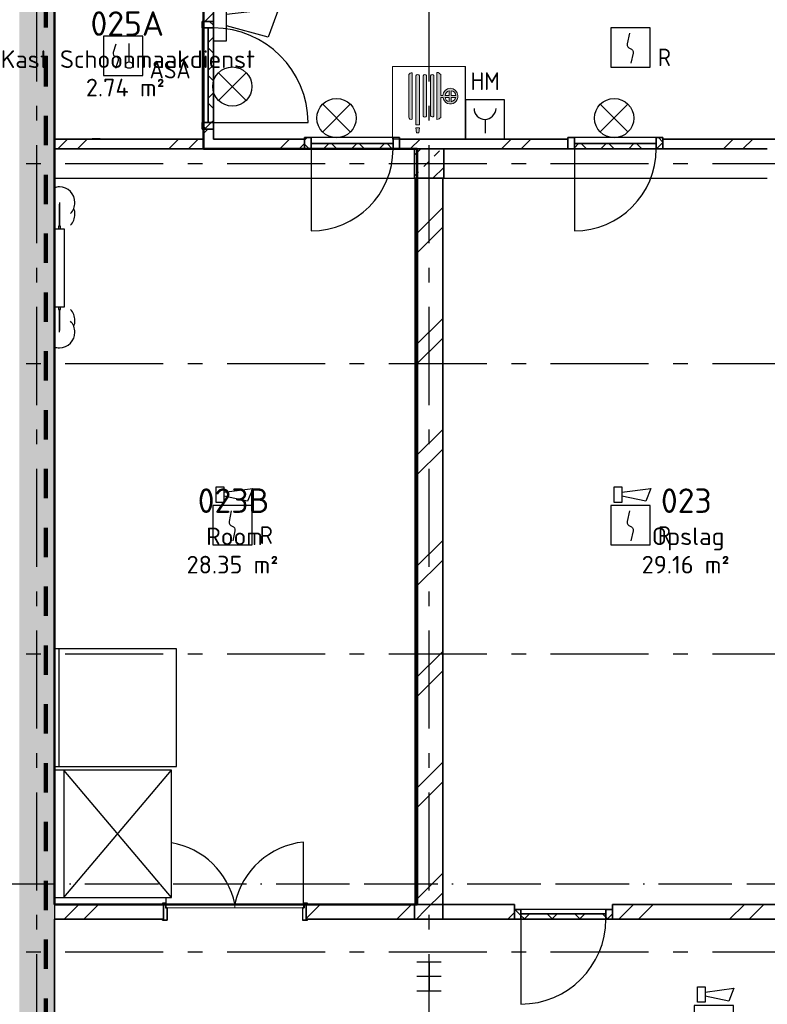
# Model space of a CAD drawing. Header units: millimetres. Extents: x -285236 to 84130, y -470 to 79511.
# Tile 64 of 192: x -29547 to -21922, y 40209 to 50250. Entities that reach past the tile are written whole.
import ezdxf
from ezdxf.enums import TextEntityAlignment as Align

# ---------------------------------------------------------------- set-up
doc = ezdxf.new("R2010")
doc.units = ezdxf.units.MM
for name, pattern in [('Dash 3mm', [600, 300, -300]), ('NLRS_stramien', [1650, 1000, -250, 150, -250]), ('SW_doorsnedelijn', [1950, 750, -150, 0, -150, 750, -150])]:
    doc.linetypes.add(name, pattern=pattern)
doc.layers.add('EL6511--', color=3, linetype='Continuous')
doc.layers.add('XREF', color=254, linetype='Continuous')
doc.styles.add('ISOCPEUR_1', font='isocpeur.ttf', dxfattribs={"height": 250})
doc.styles.add('ISOCPEUR_3', font='isocpeur.ttf', dxfattribs={"height": 180})
doc.styles.add('STABICAD-018', font='ISOCP.SHX', dxfattribs={"height": 180})
pattern_1 = [(45, (-29374, 17038.6), (-565.685, 565.685), []), (45, (-29174, 17038.6), (-565.685, 565.685), [])]
pattern_2 = [(45, (-29773.96, 17038.63), (-141.4214, 141.4214), []), (135, (-29773.96, 17038.63), (-141.4214, -141.4214), [])]
pattern_3 = [(45, (-29773.96, 17038.63), (-141.4214, 141.4214), []), (135, (-29773.96, 17038.63), (-141.4214, -141.4214), [])]
pattern_4 = [(45, (-29773.96, 17038.63), (-141.4214, 141.4214), []), (135, (-29773.96, 17038.63), (-141.4214, -141.4214), [])]
pattern_5 = [(45, (-29773.96, 17038.63), (-141.4214, 141.4214), []), (135, (-29773.96, 17038.63), (-141.4214, -141.4214), [])]

# ---------------------------------------------------------------- blocks, each defined once
blk = doc.blocks.new('VB655IS2')
at = {"color": 0, "linetype": 'Continuous'}
blk.add_lwpolyline([(-1.67, 2.33), (-1.67, 3.91), (-0.89, 3.91), (-0.89, 2.33)], close=True, dxfattribs=at)
blk.add_lwpolyline([(-0.89, 3.37), (2.06, 3.76), (1.54, 2.45), (-0.89, 2.95)], dxfattribs=at)
blk = doc.blocks.new('*U137')
at = {"color": 0, "linetype": 'Continuous'}
for p, q in [((-2, 2), (-2, -2)), ((2, 2), (-2, 2)), ((2, -2), (2, 2)), ((-2, -2), (2, -2))]:
    blk.add_line(p, q, dxfattribs=at)
blk.add_lwpolyline([(-0.12, 1.47), (-0.34, 0.38, 0.399092), (-0.04, -0.09, -0.403068), (0.25, -0.56), (0.02, -1.6)], format="xyb", dxfattribs=at)
at = {"color": 0, "linetype": 'Continuous', "lineweight": 100}
blk.add_blockref('VB655IS2', (0, 0), dxfattribs=at)
at = {"color": 0, "linetype": 'Continuous', "style": 'STABICAD-018'}
for tag, p in [('CODING1', (-1.22, 12.19)), ('CODING2', (-0.95, 9.73)), ('ARTICLECODE', (0.78, 6.96)), ('FIREPROTECTION_PANEL', (0.78, 4.65)), ('FIREPROTECTION_ZONE', (0.05, 2.88)), ('FIREPROTECTION_HARDWARENUMBER', (5.42, -4.4))]:
    blk.add_attdef(tag, text='', height=1.8, dxfattribs=at).set_placement(p, align=Align.MIDDLE)
blk.add_attdef('TEXT1', (3.46, -3.38), '', height=1.8, dxfattribs=at)
blk = doc.blocks.new('VB654NVI')
at = {"color": 0, "linetype": 'Continuous'}
for p, q in [((-1.41, 1.59), (1.41, 4.41)), ((-1.41, 4.41), (1.41, 1.59))]:
    blk.add_line(p, q, dxfattribs=at)
blk.add_circle((0, 3), 2, dxfattribs=at)
at = {"color": 0, "linetype": 'Continuous', "style": 'STABICAD-018'}
for tag, p in [('ARTICLECODE', (-2.66, 12.86)), ('FIREPROTECTION_PANEL', (0, 9.85)), ('CODING', (0, 7))]:
    blk.add_attdef(tag, text='', height=1.8, dxfattribs=at).set_placement(p, align=Align.MIDDLE)
blk = doc.blocks.new('VB653HAM')
at = {"color": 0, "linetype": 'Continuous'}
for p, q in [((-2, 5), (-2, 1)), ((2, 5), (-2, 5)), ((2, 1), (2, 5)), ((0, 3), (0, 1.59)), ((-2, 1), (2, 1))]:
    blk.add_line(p, q, dxfattribs=at)
for major_axis, ratio, start_param, end_param in [((-0.795, 0.795), 0.999959, 0.785419, 2.356174), ((0.819, 0.819), 0.942311, 3.956683, 5.468095)]:
    blk.add_ellipse((0, 4.12), major_axis=major_axis, ratio=ratio, start_param=start_param, end_param=end_param, dxfattribs=at)
at = {"color": 0, "linetype": 'Continuous', "style": 'STABICAD-018'}
for tag, p in [('CODING1', (-0.94, 16.07)), ('CODING2', (-0.67, 13.61)), ('ARTICLECODE', (0.81, 11.29)), ('FIREPROTECTION_PANEL', (0.81, 8.98)), ('FIREPROTECTION_ZONE', (0.33, 6.76)), ('FIREPROTECTION_HARDWARENUMBER', (8.6, 4.46))]:
    blk.add_attdef(tag, text='', height=1.8, dxfattribs=at).set_placement(p, align=Align.MIDDLE)
blk.add_attdef('TEXT1', (2.86, 0.02), '', height=1.8, dxfattribs=at)
blk = doc.blocks.new('*U140')
at = {"color": 0, "linetype": 'Continuous'}
for p, q in [((-2, 2), (-2, -2)), ((2, 2), (-2, 2)), ((0.61, -0.6), (0.61, 1.27)), ((2, -2), (2, 2)), ((-2, -2), (2, -2))]:
    blk.add_line(p, q, dxfattribs=at)
blk.add_lwpolyline([(-0.75, 1.19), (-1.01, 0.35, 0.457698), (-0.76, -0.06, -0.462378), (-0.51, -0.46), (-0.78, -1.27)], format="xyb", dxfattribs=at)
blk.add_ellipse((0.61, -0.93), major_axis=(0.367, 0), ratio=0.909091, dxfattribs=at)
at = {"color": 0, "linetype": 'Continuous', "lineweight": 100}
blk.add_blockref('VB655IS2', (0, 0), dxfattribs=at)
at = {"color": 0, "linetype": 'Continuous', "style": 'STABICAD-018'}
for tag, p in [('CODING1', (0.43, 11.73)), ('CODING2', (0.71, 9.27)), ('ARTICLECODE', (2.21, 7.03)), ('FIREPROTECTION_PANEL', (2.21, 4.72)), ('FIREPROTECTION_ZONE', (1.7, 2.42)), ('FIREPROTECTION_HARDWARENUMBER', (13.46, 0.27))]:
    blk.add_attdef(tag, text='', height=1.8, dxfattribs=at).set_placement(p, align=Align.MIDDLE)
blk.add_attdef('TEXT1', (3.53, -3.38), '', height=1.8, dxfattribs=at)
blk = doc.blocks.new('VB653ORM')
at = {"color": 0, "linetype": 'Continuous'}
for p, q in [((-2, 2), (-2, -2)), ((2, 2), (-2, 2)), ((2, -2), (2, 2)), ((-2, -2), (2, -2))]:
    blk.add_line(p, q, dxfattribs=at)
blk.add_lwpolyline([(-0.12, 1.47), (-0.34, 0.38, 0.399092), (-0.04, -0.09, -0.403068), (0.25, -0.56), (0.02, -1.6)], format="xyb", dxfattribs=at)
at = {"color": 0, "linetype": 'Continuous', "style": 'STABICAD-018'}
for tag, p in [('CODING1', (-1.22, 12.19)), ('CODING2', (-0.95, 9.73)), ('ARTICLECODE', (0.78, 6.96)), ('FIREPROTECTION_PANEL', (0.78, 4.65)), ('FIREPROTECTION_ZONE', (0.05, 2.88)), ('FIREPROTECTION_HARDWARENUMBER', (5.42, -4.4))]:
    blk.add_attdef(tag, text='', height=1.8, dxfattribs=at).set_placement(p, align=Align.MIDDLE)
blk.add_attdef('TEXT1', (3.46, -3.38), '', height=1.8, dxfattribs=at)
blk = doc.blocks.new('VB654ASG')
at = {"color": 0, "linetype": 'Continuous'}
blk.add_lwpolyline([(-0.74, 2.33), (-1.33, 7.67), (1.62, 6.6), (0.44, 2.33)], dxfattribs=at)
blk.add_lwpolyline([(2, 1), (2, 2.33), (-2, 2.33), (-2, 1)], close=True, dxfattribs=at)
at = {"color": 0, "linetype": 'Continuous', "style": 'STABICAD-018'}
for tag, p in [('CODING1', (4.74, 13.37)), ('CODING2', (5.02, 10.91)), ('ARTICLECODE', (6.53, 8.71)), ('FIREPROTECTION_PANEL', (6.53, 6.4)), ('FIREPROTECTION_ZONE', (6.01, 4.06)), ('FIREPROTECTION_HARDWARENUMBER', (13.57, -0.71))]:
    blk.add_attdef(tag, text='', height=1.8, dxfattribs=at).set_placement(p, align=Align.MIDDLE)
blk = doc.blocks.new('VB653MSM')
at = {"color": 0, "linetype": 'Continuous'}
for p, q in [((-2, 2), (-2, -2)), ((2, 2), (-2, 2)), ((0.61, -0.6), (0.61, 1.27)), ((2, -2), (2, 2)), ((-2, -2), (2, -2))]:
    blk.add_line(p, q, dxfattribs=at)
blk.add_lwpolyline([(-0.75, 1.19), (-1.01, 0.35, 0.457698), (-0.76, -0.06, -0.462378), (-0.51, -0.46), (-0.78, -1.27)], format="xyb", dxfattribs=at)
blk.add_ellipse((0.61, -0.93), major_axis=(0.367, 0), ratio=0.909091, dxfattribs=at)
at = {"color": 0, "linetype": 'Continuous', "style": 'STABICAD-018'}
for tag, p in [('CODING1', (0.43, 11.73)), ('CODING2', (0.71, 9.27)), ('ARTICLECODE', (2.21, 7.03)), ('FIREPROTECTION_PANEL', (2.21, 4.72)), ('FIREPROTECTION_ZONE', (1.7, 2.42)), ('FIREPROTECTION_HARDWARENUMBER', (13.46, 0.27))]:
    blk.add_attdef(tag, text='', height=1.8, dxfattribs=at).set_placement(p, align=Align.MIDDLE)
blk.add_attdef('TEXT1', (3.53, -3.38), '', height=1.8, dxfattribs=at)

msp = doc.modelspace()

# ---------------------------------------------------------------- hatches: boundary and pattern name
at = {"layer": 'XREF', "lineweight": 9}
h = msp.add_hatch(dxfattribs=at)
h.set_pattern_fill('FP_285', color=256, angle=45, style=0, pattern_type=2)
h.set_pattern_definition([(135, (-29192.13, 45117.26), (-212.132, -212.132), []), (135, (-29192.13, 45329.4), (-212.132, -212.132), [75, -75])])
h.paths.add_polyline_path([(-29192.1304, 31512.8575), (-29192.1304, 58721.6523), (-29542.1304, 58721.6523), (-29542.1304, 58695.8476), (-29552.1304, 58695.8476), (-29552.1304, 31512.8575), (-29346.025, 31512.8575)])
h = msp.add_hatch(dxfattribs=at)
h.set_pattern_fill('FP_6', color=256, angle=45, style=0, pattern_type=2)
h.set_pattern_definition([(45, (-29374, 17038.6), (-565.685, 565.685), []), (45, (-29174, 17038.6), (-565.685, 565.685), [])])
h.paths.add_polyline_path([(-27652.4045, 49032.6047), (-27572.1304, 49032.6047), (-27572.1304, 49132.6047), (-27672.1304, 49132.6047), (-27672.1304, 49032.6047)])
h.paths.add_polyline_path([(-27672.1304, 50232.6047), (-27572.1304, 50232.6047), (-27572.1304, 51052.6047), (-27672.1304, 51052.6047), (-27672.1304, 50818.0866)])
h = msp.add_hatch(dxfattribs=at)
h.set_pattern_fill('FP_112', color=256, angle=-90, style=0, pattern_type=2)
h.set_pattern_definition(pattern_2)
h.paths.add_polyline_path([(-27626.1304, 49132.6047), (-27572.1304, 49132.6047), (-27572.1304, 49199.6047), (-27686.1304, 49199.6047), (-27686.1304, 49132.6047), (-27632.6786, 49132.6047)])
h.paths.add_polyline_path([(-27686.1304, 50165.6047), (-27572.1304, 50165.6047), (-27572.1304, 50232.6047), (-27686.1304, 50232.6047)])
h = msp.add_hatch(dxfattribs=at)
h.set_pattern_fill('FP_112', color=256, angle=-90, style=0, pattern_type=2)
h.set_pattern_definition(pattern_2)
h.paths.add_polyline_path([(-27626.1304, 49199.6047), (-27572.1304, 49199.6047), (-27572.1304, 50165.6047), (-27626.1304, 50165.6047), (-27626.1304, 49845.1928)])
at = {"layer": 'XREF'}
h = msp.add_hatch(color=256, dxfattribs=at)
h.paths.add_polyline_path([(-25672.1304, 49032.6047), (-25672.1304, 49046.6047), (-25743.1988, 49046.6047), (-25743.1988, 49032.6047), (-25730.9023, 49032.6047)])
h.paths.add_polyline_path([(-25001.0619, 49032.6047), (-25001.0619, 49772.5563), (-25003.1988, 49772.5563), (-25003.1988, 49032.6047)])
h.paths.add_polyline_path([(-25476.3193, 49095.3383), (-25470.7447, 49148.3771), (-25505.8563, 49148.3771), (-25498.9854, 49095.3383)])
h.paths.add_polyline_path([(-25505.8563, 49177.7315), (-25470.7447, 49177.7315), (-25470.7447, 49677.9404), (-25475.4504, 49685.5905), (-25479.0713, 49688.3374), (-25483.3019, 49690.1288), (-25488.1914, 49690.8567), (-25488.4096, 49690.8567), (-25492.9185, 49690.2812), (-25497.2403, 49688.5505), (-25500.9888, 49685.7897), (-25503.9235, 49682.1757), (-25505.8563, 49677.9404), (-25505.8563, 49231.8408)])
h.paths.add_polyline_path([(-25291.4238, 49231.8408), (-25276.4597, 49235.523), (-25270.1848, 49238.1193), (-25261.0079, 49244.4257), (-25253.3454, 49252.505), (-25253.3454, 49457.4973), (-25227.7339, 49457.4973), (-25223.8619, 49439.6055), (-25215.7389, 49423.2005), (-25203.8564, 49409.2752), (-25188.9337, 49398.6724), (-25171.1529, 49391.9435), (-25153.7097, 49389.7611), (-25135.5402, 49391.9921), (-25118.4652, 49398.5915), (-25103.5182, 49409.1601), (-25091.6038, 49423.0581), (-25083.4432, 49439.4444), (-25079.5302, 49457.3272), (-25080.1016, 49475.6242), (-25083.4432, 49496.9207), (-25091.6038, 49514.9962), (-25103.5182, 49529.7353), (-25118.4652, 49540.8871), (-25135.6376, 49548.0001), (-25155.0306, 49550.5532), (-25174.4237, 49548.0001), (-25192.4951, 49540.5146), (-25208.0134, 49528.607), (-25219.921, 49513.0887), (-25227.4065, 49495.0173), (-25229.9596, 49475.6242), (-25253.3454, 49475.6242), (-25254.1333, 49690.8567), (-25260.5068, 49698.7745), (-25269.6212, 49705.6566), (-25280.1384, 49710.1088), (-25291.4238, 49711.8625), (-25291.4238, 49233.185)])
h.paths.add_polyline_path([(-25555.2474, 49232.3876), (-25549.1903, 49233.185), (-25543.5459, 49235.523), (-25543.5459, 49709.1622), (-25553.6269, 49707.283), (-25563.1028, 49703.3633), (-25571.5654, 49697.5719), (-25578.6503, 49690.1584), (-25577.8529, 49249.7334), (-25575.5149, 49244.089), (-25571.7958, 49239.2421), (-25566.9489, 49235.523), (-25561.3045, 49233.185)])
h.paths.add_polyline_path([(-25415.2232, 49257.2304), (-25408.5641, 49258.479), (-25403.8214, 49260.8307), (-25399.8958, 49264.2421), (-25397.9061, 49266.5852), (-25397.9061, 49679.2892), (-25403.1488, 49686.5536), (-25411.2025, 49690.4774), (-25420.1544, 49690.1288), (-25427.8785, 49685.5905), (-25432.5404, 49677.9404), (-25432.5404, 49266.5852), (-25429.2297, 49262.6867), (-25421.8824, 49258.479), (-25416.0461, 49257.3328)])
h.paths.add_polyline_path([(-25340.6403, 49257.3328), (-25331.8849, 49258.479), (-25327.1235, 49260.8307), (-25326.0665, 49261.442), (-25322.3807, 49265.0443), (-25322.3807, 49679.2892), (-25327.6234, 49686.5536), (-25335.6771, 49690.4774), (-25344.629, 49690.1288), (-25352.3531, 49685.5905), (-25357.015, 49677.9404), (-25357.015, 49268.5019), (-25352.3527, 49262.6867), (-25348.0822, 49259.7186), (-25342.9604, 49257.8621)])
h.paths.add_polyline_path([(-25147.5481, 49412.2145), (-25147.5481, 49457.4973), (-25099.7374, 49457.4973), (-25105.2716, 49444.0406), (-25113.0294, 49432.8256), (-25123.1397, 49423.4282), (-25135.6376, 49416.2237), (-25143.4899, 49413.5805)])
h.paths.add_polyline_path([(-25166.7669, 49415.3738), (-25179.5996, 49417.6087), (-25190.8437, 49423.3308), (-25196.5527, 49427.7115), (-25203.8564, 49437.9071), (-25208.0134, 49450.836), (-25208.0134, 49457.4973), (-25166.7669, 49457.4973), (-25166.7669, 49416.8091)])
h.paths.add_polyline_path([(-25166.7669, 49475.6242), (-25208.8904, 49475.6242), (-25203.8564, 49493.2198), (-25199.8107, 49501.3071), (-25188.9337, 49513.0361), (-25179.5996, 49519.5708), (-25166.7669, 49524.4409), (-25166.7669, 49476.7917)])
h.paths.add_polyline_path([(-25102.0478, 49475.6242), (-25147.5481, 49475.6242), (-25147.5481, 49524.4409), (-25134.9134, 49522.7775), (-25123.1397, 49517.9007), (-25113.0294, 49510.1428), (-25105.2716, 49500.0326), (-25100.3948, 49488.2589), (-25099.7374, 49475.6242), (-25100.3948, 49475.6242)])
at = {"layer": 'XREF', "lineweight": 9}
h = msp.add_hatch(dxfattribs=at)
h.set_pattern_fill('FP_6', color=256, angle=45, style=0, pattern_type=2)
h.set_pattern_definition(pattern_1)
h.paths.add_polyline_path([(-15986.4343, 48932.6047), (-13613.1304, 48932.6047), (-13613.1304, 49032.6047), (-17939.6304, 49032.6047), (-17939.6304, 48932.6047), (-16403.9215, 48932.6047)])
h.paths.add_polyline_path([(-21991.1734, 48932.6047), (-19394.6304, 48932.6047), (-19394.6304, 49032.6047), (-22987.1304, 49032.6047), (-22987.1304, 48932.6047)])
h.paths.add_polyline_path([(-25672.1304, 48932.6047), (-23957.1304, 48932.6047), (-23957.1304, 49032.6047), (-25672.1304, 49032.6047)])
h.paths.add_polyline_path([(-28511.0505, 48932.6047), (-26642.1304, 48932.6047), (-26642.1304, 49032.6047), (-29192.1304, 49032.6047), (-29192.1304, 48932.6047), (-28928.5377, 48932.6047)])
h.paths.add_polyline_path([(-16821.4087, 48962.6047), (-17192.1304, 48962.6047), (-17192.1304, 49012.6048), (-13992.1304, 49012.6048), (-13992.1304, 48962.6047), (-16641.6804, 48962.6047)])
h = msp.add_hatch(dxfattribs=at)
h.set_pattern_fill('FP_319', color=256, angle=180, style=0, pattern_type=2)
h.set_pattern_definition(pattern_4)
h.paths.add_polyline_path([(-25672.1304, 48932.6047), (-25672.1304, 49046.6047), (-25739.1304, 49046.6047), (-25739.1304, 48932.6047)])
h.paths.add_polyline_path([(-26575.1304, 48932.6047), (-26575.1304, 49046.6047), (-26642.1304, 49046.6047), (-26642.1304, 48932.6047)])
h = msp.add_hatch(dxfattribs=at)
h.set_pattern_fill('FP_320', color=256, angle=180, style=0, pattern_type=2)
h.set_pattern_definition(pattern_5)
h.paths.add_polyline_path([(-23054.1304, 48932.6047), (-22987.1304, 48932.6047), (-22987.1304, 49046.6047), (-23054.1304, 49046.6047), (-23054.1304, 48986.6047)])
h.paths.add_polyline_path([(-23957.1304, 48932.6047), (-23890.1304, 48932.6047), (-23890.1304, 49046.6047), (-23957.1304, 49046.6047), (-23957.1304, 48986.6047)])
h = msp.add_hatch(dxfattribs=at)
h.set_pattern_fill('FP_319', color=256, angle=180, style=0, pattern_type=2)
h.set_pattern_definition(pattern_4)
h.paths.add_polyline_path([(-25739.1304, 48932.6047), (-25739.1304, 48986.6047), (-26575.1304, 48986.6047), (-26575.1304, 48932.6047), (-26006.1273, 48932.6047)])
h = msp.add_hatch(dxfattribs=at)
h.set_pattern_fill('FP_55', color=256, style=0, pattern_type=2)
h.set_pattern_definition([(45, (-29773.96, 17038.63), (-212.132, 212.132), []), (45, (-29561.83, 17038.63), (-212.132, 212.132), [75, -75])])
h.paths.add_polyline_path([(-25492.1304, 48632.6047), (-25222.1304, 48632.6047), (-25222.1304, 48932.6047), (-25522.1304, 48932.6047), (-25522.1304, 48632.6047), (-25512.1304, 48632.6047)])
h = msp.add_hatch(dxfattribs=at)
h.set_pattern_fill('FP_320', color=256, angle=180, style=0, pattern_type=2)
h.set_pattern_definition(pattern_5)
h.paths.add_polyline_path([(-23054.1304, 48932.6047), (-23054.1304, 48986.6047), (-23890.1304, 48986.6047), (-23890.1304, 48932.6047), (-23501.2041, 48932.6047)])
h = msp.add_hatch(dxfattribs=at)
h.set_pattern_fill('FP_6', color=256, angle=45, style=0, pattern_type=2)
h.set_pattern_definition([(45, (-29374, 17038.6), (-565.685, 565.685), []), (45, (-29174, 17038.6), (-565.685, 565.685), [])])
h.paths.add_polyline_path([(-25232.1304, 41076.9864), (-25232.1304, 48632.6047), (-25512.1304, 48632.6047), (-25512.1304, 41226.9864), (-25254.8329, 41089.1485)])
h = msp.add_hatch(dxfattribs=at)
h.set_pattern_fill('FP_6', color=256, angle=45, style=0, pattern_type=2)
h.set_pattern_definition(pattern_1)
h.paths.add_polyline_path([(-26624.6304, 41076.9864), (-25512.1304, 41076.9864), (-25512.1304, 41226.9864), (-26624.6304, 41226.9864), (-26624.6304, 41089.1485)])
h.paths.add_polyline_path([(-29192.1304, 41076.9864), (-28079.6304, 41076.9864), (-28079.6304, 41226.9864), (-29192.1304, 41226.9864)])
h = msp.add_hatch(dxfattribs=at)
h.set_pattern_fill('FP_8', color=256, angle=45, style=0, pattern_type=2)
h.set_pattern_definition(pattern_1)
h.paths.add_polyline_path([(-23502.1304, 41076.9864), (-21422.1304, 41076.9864), (-21422.1304, 41226.9864), (-23502.1304, 41226.9864)])
h.paths.add_polyline_path([(-25232.1304, 41076.9864), (-25512.1304, 41226.9864), (-25512.1304, 41076.9864)])
h.paths.add_polyline_path([(-24502.1304, 41076.9864), (-24502.1304, 41226.9864), (-25232.1304, 41226.9864), (-25232.1304, 41076.9864), (-25171.1529, 41076.9864)])
h = msp.add_hatch(dxfattribs=at)
h.set_pattern_fill('FP_300', color=256, angle=180, style=0, pattern_type=2)
h.set_pattern_definition(pattern_3)
h.paths.add_polyline_path([(-24435.1304, 41076.9864), (-24435.1304, 41176.9864), (-24502.1304, 41176.9864), (-24502.1304, 41076.9864)])
h.paths.add_polyline_path([(-23502.1304, 41076.9864), (-23502.1304, 41176.9864), (-23569.1304, 41176.9864), (-23569.1304, 41076.9864)])
h = msp.add_hatch(dxfattribs=at)
h.set_pattern_fill('FP_300', color=256, angle=180, style=0, pattern_type=2)
h.set_pattern_definition(pattern_3)
h.paths.add_polyline_path([(-23569.1304, 41076.9864), (-23569.1304, 41130.9864), (-24435.1304, 41130.9864), (-24435.1304, 41076.9864)])

# ---------------------------------------------------------------- linework, layer by layer
at = {"layer": 'XREF', "linetype": 'NLRS_stramien'}
for p, q in [((-25372.1304, 8370.0218), (-25372.1304, 77962.7572)), ((-29372.1304, 8370.0218), (-29372.1304, 77832.9569)), ((-47232.6128, 48782.6047), (64223.889, 48782.6047)), ((-47232.6128, 46742.6047), (64223.889, 46742.6047)), ((-47232.6128, 43782.6047), (64223.889, 43782.6047)), ((-47232.6128, 40742.6047), (64223.889, 40742.6047))]:
    msp.add_line(p, q, dxfattribs=at)
at = {"layer": 'XREF', "linetype": 'Dash 3mm', "lineweight": 100}
msp.add_line((-29279.9989, 39368.8575), (-29279.9989, 58721.6523), dxfattribs=at)
at = {"layer": 'XREF', "lineweight": 50}
for p, q in [((-29192.1304, 58721.6523), (-29192.1304, 41226.9864)), ((-27672.1304, 48932.6047), (-27672.1304, 51102.6047)), ((-25492.1304, 48932.6047), (-27672.1304, 48932.6047)), ((-25492.1304, 41226.9864), (-25492.1304, 48932.6047)), ((-29192.1304, 41226.9864), (-25492.1304, 41226.9864))]:
    msp.add_line(p, q, dxfattribs=at)
at = {"layer": 'XREF', "lineweight": 35}
for p, q in [((-29192.1304, 49032.6047), (-29192.1304, 50832.6047)), ((-27672.1304, 50832.6047), (-27672.1304, 50232.6047)), ((-27572.1304, 50232.6047), (-27572.1304, 50832.6047)), ((-27572.1304, 50232.6047), (-27686.1304, 50232.6047)), ((-27686.1304, 50232.6047), (-27686.1304, 50165.6047)), ((-27672.1304, 50232.6047), (-27572.1304, 50232.6047)), ((-27572.1304, 50165.6047), (-27572.1304, 50232.6047)), ((-27686.1304, 50165.6047), (-27572.1304, 50165.6047)), ((-27572.1304, 50165.6047), (-27626.1304, 50165.6047)), ((-27626.1304, 50165.6047), (-27626.1304, 49199.6047)), ((-27572.1304, 49199.6047), (-27572.1304, 50165.6047)), ((-27572.1304, 49199.6047), (-27686.1304, 49199.6047)), ((-27686.1304, 49199.6047), (-27686.1304, 49132.6047)), ((-27686.1304, 49132.6047), (-27572.1304, 49132.6047)), ((-27572.1304, 49132.6047), (-27672.1304, 49132.6047)), ((-27672.1304, 49132.6047), (-27672.1304, 49032.6047)), ((-27626.1304, 49199.6047), (-27572.1304, 49199.6047)), ((-27572.1304, 49132.6047), (-27572.1304, 49199.6047)), ((-27572.1304, 49032.6047), (-27572.1304, 49132.6047)), ((-27672.1304, 49032.6047), (-29192.1304, 49032.6047)), ((-26642.1304, 49032.6047), (-27572.1304, 49032.6047)), ((-26642.1304, 49046.6047), (-26642.1304, 48932.6047)), ((-26575.1304, 49046.6047), (-26642.1304, 49046.6047)), ((-26642.1304, 48932.6047), (-26642.1304, 49032.6047)), ((-26575.1304, 48932.6047), (-26575.1304, 49046.6047)), ((-25672.1304, 49046.6047), (-25739.1304, 49046.6047)), ((-25739.1304, 49046.6047), (-25739.1304, 48932.6047)), ((-25672.1304, 48932.6047), (-25672.1304, 49046.6047)), ((-23957.1304, 49032.6047), (-25672.1304, 49032.6047)), ((-25672.1304, 49032.6047), (-25672.1304, 48932.6047)), ((-23957.1304, 49046.6047), (-23957.1304, 48932.6047)), ((-23890.1304, 49046.6047), (-23957.1304, 49046.6047)), ((-23957.1304, 48932.6047), (-23957.1304, 49032.6047)), ((-23890.1304, 48932.6047), (-23890.1304, 49046.6047)), ((-22987.1304, 49046.6047), (-23054.1304, 49046.6047)), ((-23054.1304, 49046.6047), (-23054.1304, 48932.6047)), ((-22987.1304, 48932.6047), (-22987.1304, 49046.6047)), ((-19394.6304, 49032.6047), (-22987.1304, 49032.6047)), ((-22987.1304, 49032.6047), (-22987.1304, 48932.6047)), ((-29192.1304, 48932.6047), (-26642.1304, 48932.6047)), ((-29192.1304, 41226.9864), (-29192.1304, 48932.6047)), ((-26642.1304, 48932.6047), (-26575.1304, 48932.6047)), ((-25739.1304, 48986.6047), (-26575.1304, 48986.6047)), ((-26575.1304, 48986.6047), (-26575.1304, 48932.6047)), ((-26575.1304, 48932.6047), (-25739.1304, 48932.6047)), ((-25739.1304, 48932.6047), (-25739.1304, 48986.6047)), ((-25739.1304, 48932.6047), (-25672.1304, 48932.6047)), ((-25672.1304, 48932.6047), (-25522.1304, 48932.6047)), ((-25522.1304, 48932.6047), (-25522.1304, 48632.6047)), ((-25222.1304, 48932.6047), (-25522.1304, 48932.6047)), ((-25222.1304, 48932.6047), (-23957.1304, 48932.6047)), ((-25222.1304, 48632.6047), (-25222.1304, 48932.6047)), ((-23957.1304, 48932.6047), (-23890.1304, 48932.6047)), ((-23054.1304, 48986.6047), (-23890.1304, 48986.6047)), ((-23890.1304, 48986.6047), (-23890.1304, 48932.6047)), ((-23890.1304, 48932.6047), (-23054.1304, 48932.6047)), ((-23054.1304, 48932.6047), (-23054.1304, 48986.6047)), ((-23054.1304, 48932.6047), (-22987.1304, 48932.6047)), ((-22987.1304, 48932.6047), (-21922.1304, 48932.6047)), ((-25522.1304, 48632.6047), (-25222.1304, 48632.6047)), ((-25512.1304, 48632.6047), (-25512.1304, 41226.9864)), ((-25232.1304, 41076.9864), (-25232.1304, 48632.6047)), ((-28079.6304, 41226.9864), (-29192.1304, 41226.9864)), ((-28079.6304, 41076.9864), (-28079.6304, 41226.9864)), ((-24502.1304, 41226.9864), (-26624.6304, 41226.9864)), ((-26624.6304, 41226.9864), (-26624.6304, 41076.9864)), ((-25522.1304, 41226.9864), (-25522.1304, 41076.9864)), ((-24502.1304, 41076.9864), (-24502.1304, 41226.9864)), ((-24502.1304, 41176.9864), (-24502.1304, 41076.9864)), ((-24435.1304, 41176.9864), (-24502.1304, 41176.9864)), ((-24435.1304, 41076.9864), (-24435.1304, 41176.9864)), ((-23502.1304, 41176.9864), (-23569.1304, 41176.9864)), ((-23569.1304, 41176.9864), (-23569.1304, 41076.9864)), ((-21422.1304, 41226.9864), (-23502.1304, 41226.9864)), ((-23502.1304, 41226.9864), (-23502.1304, 41076.9864)), ((-23502.1304, 41076.9864), (-23502.1304, 41176.9864)), ((-29192.1304, 39032.6047), (-29192.1304, 41076.9864)), ((-29192.1304, 41076.9864), (-28079.6304, 41076.9864)), ((-26624.6304, 41076.9864), (-24502.1304, 41076.9864)), ((-24502.1304, 41076.9864), (-24435.1304, 41076.9864)), ((-23569.1304, 41130.9864), (-24435.1304, 41130.9864)), ((-24435.1304, 41130.9864), (-24435.1304, 41076.9864)), ((-24435.1304, 41076.9864), (-23569.1304, 41076.9864)), ((-23569.1304, 41076.9864), (-23569.1304, 41130.9864)), ((-23569.1304, 41076.9864), (-23502.1304, 41076.9864)), ((-23502.1304, 41076.9864), (-21422.1304, 41076.9864))]:
    msp.add_line(p, q, dxfattribs=at)
at = {"layer": 'XREF'}
for p, q in [((-27686.1304, 50165.6047), (-27686.1304, 49199.6047)), ((-27572.1304, 49199.6047), (-26606.1304, 49199.6047)), ((-25739.1304, 49046.6047), (-26575.1304, 49046.6047)), ((-23054.1304, 49046.6047), (-23890.1304, 49046.6047)), ((-26575.1304, 48932.6047), (-26575.1304, 48096.6047)), ((-23890.1304, 48932.6047), (-23890.1304, 48096.6047)), ((-29192.1304, 48632.6047), (-25522.1304, 48632.6047)), ((-25222.1304, 48632.6047), (-21922.1304, 48632.6047)), ((-29142.1303, 48385.6022), (-29142.1303, 48226.8522)), ((-29142.1303, 48142.8415), (-29142.1303, 48368.1397)), ((-29142.1303, 48142.8415), (-29142.1303, 48226.8522)), ((-29142.1303, 48226.8522), (-29142.1303, 48142.8415)), ((-29192.1303, 48117.8415), (-29092.1303, 48117.8415)), ((-29152.1303, 48142.8415), (-29152.1303, 48117.8415)), ((-29132.1303, 48142.8415), (-29152.1303, 48142.8415)), ((-29132.1303, 48117.8415), (-29132.1303, 48142.8415)), ((-29092.1303, 48117.8415), (-29092.1303, 47317.8415)), ((-29092.1303, 47317.8415), (-29192.1303, 47317.8415)), ((-29152.1303, 47317.8415), (-29152.1303, 47292.8415)), ((-29132.1303, 47292.8415), (-29132.1303, 47317.8415)), ((-29152.1303, 47292.8415), (-29132.1303, 47292.8415)), ((-29142.1303, 47221.1169), (-29142.1303, 47292.8415)), ((-29142.1303, 47221.1169), (-29142.1303, 47292.8415)), ((-29142.1303, 47292.8415), (-29142.1303, 47079.8294)), ((-29142.1303, 47062.3669), (-29142.1303, 47221.1169)), ((-29147.2881, 43832.6047), (-29191.8587, 43832.6047)), ((-27947.2881, 43832.6047), (-29147.2881, 43832.6047)), ((-29147.2881, 43832.6047), (-29147.2881, 42632.6047)), ((-27947.2881, 42632.6047), (-27947.2881, 43832.6047)), ((-29097.2881, 42597.2955), (-29192.0469, 42597.2955)), ((-29191.8587, 42632.6047), (-29147.2881, 42632.6047)), ((-29147.2881, 42632.6047), (-27947.2881, 42632.6047)), ((-27997.2881, 42597.2955), (-29097.2881, 42597.2955)), ((-29097.2881, 42597.2955), (-29097.2881, 41297.2955)), ((-29097.2881, 41297.2955), (-27997.2881, 42597.2955)), ((-27997.2881, 41297.2955), (-29097.2881, 42597.2955)), ((-27997.2881, 41297.2955), (-27997.2881, 42597.2955)), ((-26652.1304, 41233.4864), (-26652.1304, 41863.3294)), ((-29192.0469, 41297.2955), (-29097.2881, 41297.2955)), ((-29097.2881, 41297.2955), (-27997.2881, 41297.2955)), ((-28052.1304, 41233.4864), (-28052.1304, 41297.2955)), ((-28057.1304, 41238.4864), (-28092.1304, 41238.4864)), ((-28092.1304, 41238.4864), (-28092.1304, 41226.9864)), ((-28092.1304, 41226.9864), (-28090.6304, 41226.9864)), ((-28090.6304, 41226.9864), (-28090.6304, 41236.9864)), ((-28090.6304, 41236.9864), (-28058.6304, 41236.9864)), ((-28058.6304, 41236.9864), (-28058.6304, 41191.9864)), ((-28058.6304, 41191.9864), (-28043.6304, 41191.9864)), ((-28057.1304, 41193.4864), (-28057.1304, 41238.4864)), ((-28042.1304, 41193.4864), (-28057.1304, 41193.4864)), ((-28043.6304, 41191.9864), (-28043.6304, 41066.9864)), ((-28042.1304, 41065.4864), (-28042.1304, 41193.4864)), ((-26647.1304, 41193.4864), (-26662.1304, 41193.4864)), ((-26662.1304, 41193.4864), (-26662.1304, 41065.4864)), ((-26660.6304, 41066.9864), (-26660.6304, 41191.9864)), ((-26660.6304, 41191.9864), (-26645.6304, 41191.9864)), ((-26612.1304, 41238.4864), (-26647.1304, 41238.4864)), ((-26647.1304, 41238.4864), (-26647.1304, 41193.4864)), ((-26645.6304, 41191.9864), (-26645.6304, 41236.9864)), ((-26645.6304, 41236.9864), (-26613.6304, 41236.9864)), ((-26613.6304, 41236.9864), (-26613.6304, 41226.9864)), ((-26613.6304, 41226.9864), (-26612.1304, 41226.9864)), ((-26612.1304, 41226.9864), (-26612.1304, 41238.4864)), ((-23569.1304, 41176.9864), (-24435.1304, 41176.9864)), ((-28090.6304, 41076.9864), (-28092.1304, 41076.9864)), ((-28092.1304, 41076.9864), (-28092.1304, 41065.4864)), ((-28090.6304, 41066.9864), (-28090.6304, 41076.9864)), ((-26612.1304, 41076.9864), (-26613.6304, 41076.9864)), ((-26613.6304, 41076.9864), (-26613.6304, 41066.9864)), ((-26612.1304, 41065.4864), (-26612.1304, 41076.9864)), ((-24435.1304, 41076.9864), (-24435.1304, 40210.9864)), ((-28092.1304, 41065.4864), (-28042.1304, 41065.4864)), ((-28043.6304, 41066.9864), (-28090.6304, 41066.9864)), ((-26662.1304, 41065.4864), (-26612.1304, 41065.4864)), ((-26613.6304, 41066.9864), (-26660.6304, 41066.9864)), ((-25247.1303, 40636.9864), (-25497.1303, 40636.9864)), ((-25247.1303, 40490.6343), (-25497.1303, 40490.6343)), ((-25247.1303, 40344.2822), (-25497.1303, 40344.2822))]:
    msp.add_line(p, q, dxfattribs=at)
at = {"layer": 'XREF', "lineweight": 13}
for p, q in [((-25001.0619, 49772.5563), (-25743.1988, 49772.5563)), ((-25743.1988, 49772.5563), (-25743.1988, 49032.6047)), ((-25003.1988, 49772.5563), (-25743.1988, 49772.5563)), ((-25743.1988, 49772.5563), (-25743.1988, 49032.6047)), ((-25543.5459, 49709.1622), (-25543.5459, 49235.523)), ((-25291.4238, 49231.8408), (-25291.4238, 49711.8625)), ((-25003.1988, 49032.6047), (-25003.1988, 49772.5563)), ((-25001.0619, 49032.6047), (-25001.0619, 49772.5563)), ((-25578.6503, 49255.7905), (-25578.6503, 49690.1584)), ((-25505.8563, 49177.7315), (-25505.8563, 49677.9404)), ((-25470.7447, 49677.9404), (-25470.7447, 49177.7315)), ((-25432.5404, 49266.5852), (-25432.5404, 49677.9404)), ((-25397.9061, 49679.2892), (-25397.9061, 49266.5852)), ((-25357.015, 49268.5019), (-25357.015, 49677.9404)), ((-25322.3807, 49679.2892), (-25322.3807, 49265.0443)), ((-25253.3454, 49689.8779), (-25253.3454, 49475.6242)), ((-25166.7669, 49475.6242), (-25166.7669, 49524.4409)), ((-25147.5481, 49524.4409), (-25147.5481, 49475.6242)), ((-25253.3454, 49475.6242), (-25229.9596, 49475.6242)), ((-25227.7339, 49457.4973), (-25253.3454, 49457.4973)), ((-25253.3454, 49457.4973), (-25253.3454, 49252.505)), ((-25208.8904, 49475.6242), (-25166.7669, 49475.6242)), ((-25166.7669, 49457.4973), (-25208.8904, 49457.4973)), ((-25166.7669, 49415.3738), (-25166.7669, 49457.4973)), ((-25147.5481, 49475.6242), (-25098.7314, 49475.6242)), ((-25147.5481, 49457.4973), (-25147.5481, 49412.2145)), ((-25099.7374, 49457.4973), (-25147.5481, 49457.4973)), ((-25470.7447, 49177.7315), (-25505.8563, 49177.7315)), ((-25505.8563, 49148.3771), (-25470.7447, 49148.3771)), ((-25498.9854, 49095.3383), (-25505.8563, 49148.3771)), ((-25470.7447, 49148.3771), (-25476.3193, 49095.3383)), ((-25743.1988, 49032.6047), (-25001.0619, 49032.6047)), ((-25743.1988, 49032.6047), (-25003.1988, 49032.6047)), ((-25476.3193, 49095.3383), (-25498.9854, 49095.3383))]:
    msp.add_line(p, q, dxfattribs=at)
at = {"layer": 'XREF', "lineweight": 25}
for p, q in [((-29192.1304, 49032.6047), (-29192.1304, 48932.6047)), ((-29192.1304, 41226.9864), (-29192.1304, 41076.9864))]:
    msp.add_line(p, q, dxfattribs=at)
at = {"layer": 'XREF', "lineweight": 9}
for p, q in [((-28806.4589, 49037.6047), (-28726.4589, 49037.6047)), ((-28806.4589, 49032.6047), (-28806.4589, 49037.6047)), ((-28726.4589, 49037.6047), (-28726.4589, 49032.6047)), ((-25232.1303, 43774.8881), (-25227.1303, 43774.8881)), ((-25227.1303, 43694.8881), (-25232.1303, 43694.8881)), ((-25227.1303, 43774.8881), (-25227.1303, 43694.8881)), ((-25232.1303, 42256.9217), (-25227.1303, 42256.9217)), ((-25227.1303, 42176.9217), (-25232.1303, 42176.9217)), ((-25227.1303, 42256.9217), (-25227.1303, 42176.9217)), ((-27352.1304, 41233.4864), (-28052.1304, 41233.4864)), ((-28052.1304, 41233.4864), (-28052.1304, 41193.4864)), ((-28052.1304, 41193.4864), (-27352.1304, 41193.4864)), ((-26652.1304, 41233.4864), (-27352.1304, 41233.4864)), ((-27352.1304, 41233.4864), (-27352.1304, 41193.4864)), ((-27352.1304, 41193.4864), (-27352.1304, 41233.4864)), ((-27352.1304, 41193.4864), (-26652.1304, 41193.4864)), ((-26652.1304, 41193.4864), (-26652.1304, 41233.4864)), ((-26378.2057, 41231.9864), (-26298.2057, 41231.9864)), ((-26378.2057, 41226.9864), (-26378.2057, 41231.9864)), ((-26298.2057, 41231.9864), (-26298.2057, 41226.9864))]:
    msp.add_line(p, q, dxfattribs=at)
at = {"layer": 'XREF', "linetype": 'SW_doorsnedelijn'}
msp.add_line((-47483.8847, 41436.7758), (58162.061, 41436.7758), dxfattribs=at)
at = {"layer": 'XREF'}
for centre, radius, start, end in [((-27572.1304, 49199.6047), 966, 0, 90), ((-26575.1304, 48932.6047), 836, 270, 0), ((-23890.1304, 48932.6047), 836, 270, 0), ((-29142.1303, 48385.6022), 158.75, 90, 108), ((-29142.1303, 48385.6022), 158.75, 0, 90), ((-29142.1303, 48385.6022), 158.75, 315, 0), ((-29142.1303, 48265.6022), 158.75, 0, 22.40593759), ((-29142.1303, 48265.6022), 158.75, 315, 0), ((-29142.1303, 47182.3669), 158.75, 0, 45), ((-29142.1303, 47062.3669), 158.75, 0, 45), ((-29142.1303, 47182.3669), 158.75, 337.59406241, 0), ((-29142.1303, 47062.3669), 158.75, 270, 0), ((-29142.1303, 47062.3669), 158.75, 252, 270), ((-28134.5805, 41067.7879), 799.8026, 11.95680396, 80.09128849), ((-26569.6802, 41067.7879), 799.8026, 95.91702414, 168.04319604), ((-24435.1304, 41076.9864), 866, 270, 0)]:
    msp.add_arc(centre, radius, start, end, dxfattribs=at)
at = {"layer": 'XREF', "lineweight": 13}
for centre, radius, start, end in [((-25539.5808, 49659.9129), 49.4087, 94.60308432, 142.25495447), ((-25292.8654, 49665.3964), 46.4884, 31.77696594, 88.22303406), ((-25488.3005, 49672.4875), 18.3831, 17.25486494, 162.74513507), ((-25414.9846, 49672.4875), 18.3831, 21.7153146, 162.74513507), ((-25339.4592, 49672.4875), 18.3831, 21.7153146, 162.74513506), ((-25155.0306, 49475.6242), 74.929, 360, 180), ((-25153.6527, 49470.5424), 55.471, 103.67511592, 174.74367054), ((-25147.5481, 49475.6242), 48.8167, 0, 90), ((-25153.6243, 49464.1706), 74.4095, 185.1453969, 8.8546031), ((-25166.7669, 49457.4973), 42.1235, 180, 270), ((-25161.2483, 49474.5608), 63.8338, 282.39347256, 344.49561954), ((-25555.2474, 49255.7905), 23.4029, 180, 300), ((-25415.2232, 49277.9362), 20.7058, 213.24408396, 326.75591604), ((-25338.5834, 49277.9362), 20.7058, 207.10596031, 321.49189781), ((-25295.5488, 49284.8582), 53.1777, 274.44893781, 322.5261495)]:
    msp.add_arc(centre, radius, start, end, dxfattribs=at)
at = {"layer": 'XREF'}
msp.add_open_spline([(-25372.1303, 40636.9864), (-25372.1303, 40350.7724), (-25372.1303, 40624.5095), (-25372.1303, 40338.2955)], degree=3, dxfattribs=at)

# ---------------------------------------------------------------- block references
at = {"layer": 'EL6511--', "linetype": 'Continuous', "lineweight": 100, "xscale": 100, "yscale": 100, "zscale": 100}
for name, p, rotation in [('VB654ASG', (-27672.1304, 50232.6047), 270), ('VB654NVI', (-27078.022, 49567.495), 90.00000000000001), ('VB654NVI', (-26015.9238, 49246.0442), 90.00000000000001), ('VB654NVI', (-23184.3802, 49246.0442), 90.00000000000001)]:
    msp.add_blockref(name, p, dxfattribs=dict(at, rotation=rotation))
at = {"layer": 'EL6511--', "linetype": 'Continuous', "lineweight": 100}
ref = msp.add_blockref('VB653ORM', (-23316.5307, 49965.254), dxfattribs=dict(at, xscale=100, yscale=100, zscale=100))
ref.add_attrib('TEXT1', 'R', (-23038.5307, 49775.254), dxfattribs={"layer": '0', "color": 1, "linetype": 'Continuous', "lineweight": 100, "height": 180, "style": 'STABICAD-018'})
ref = msp.add_blockref('VB653MSM', (-28491.4572, 49880.2724), dxfattribs=dict(at, xscale=100, yscale=100, zscale=100))
ref.add_attrib('TEXT1', 'ASA', dxfattribs={"layer": '0', "color": 1, "linetype": 'Continuous', "lineweight": 100, "height": 180, "style": 'STABICAD-018'}).set_placement((-28012.9581, 49740.1024), align=Align.MIDDLE)
ref = msp.add_blockref('VB653HAM', (-24801.0619, 48932.6047), dxfattribs=dict(at, xscale=100, yscale=100, zscale=100))
ref.add_attrib('TEXT1', 'HM', dxfattribs={"layer": '0', "color": 1, "linetype": 'Continuous', "lineweight": 100, "height": 180, "style": 'STABICAD-018'}).set_placement((-24651.3049, 49532.6047), align=Align.RIGHT)
ref = msp.add_blockref('*U137', (-27376.7997, 45093.9014), dxfattribs=dict(at, xscale=100, yscale=100, zscale=100))
ref.add_attrib('TEXT1', 'R', (-27098.7997, 44903.9014), dxfattribs={"layer": '0', "color": 1, "linetype": 'Continuous', "lineweight": 100, "height": 180, "style": 'STABICAD-018'})
ref = msp.add_blockref('*U137', (-23316.5307, 45093.9014), dxfattribs=dict(at, xscale=100, yscale=100, zscale=100))
ref.add_attrib('TEXT1', 'R', (-23038.5307, 44903.9014), dxfattribs={"layer": '0', "color": 1, "linetype": 'Continuous', "lineweight": 100, "height": 180, "style": 'STABICAD-018'})
ref = msp.add_blockref('*U140', (-22468.1901, 39995.7677), dxfattribs=dict(at, xscale=100, yscale=100, zscale=100))
ref.add_attrib('TEXT1', 'ASA', dxfattribs={"layer": '0', "color": 1, "linetype": 'Continuous', "lineweight": 100, "height": 180, "style": 'STABICAD-018'}).set_placement((-21989.691, 39855.5977), align=Align.MIDDLE)

# ---------------------------------------------------------------- texts
at = {"layer": 'XREF', "attachment_point": 1}
for s, insert, char_height, width, style in [('025A', (-28824.7011, 50335.0135), 250, 921.940625, 'ISOCPEUR_1'), ('Kast Schoonmaakdienst', (-29740.7011, 49937.0396), 180, 3142.615, 'ISOCPEUR_3'), ('2.74 m²', (-28872.1221, 49647.4332), 180, 1018.143125, 'ISOCPEUR_3'), ('023B', (-27731.2011, 45469.7044), 250, 889.873125, 'ISOCPEUR_1'), ('023', (-23007.2011, 45469.7044), 250, 649.366875, 'ISOCPEUR_1'), ('Opslag', (-23099.7011, 45071.7305), 180, 873.839375, 'ISOCPEUR_3'), ('Room', (-27645.2011, 45071.7305), 180, 681.434375, 'ISOCPEUR_3'), ('28.35 m²', (-27845.1221, 44782.1241), 180, 1146.413125, 'ISOCPEUR_3'), ('29.16 m²', (-23203.1221, 44782.1241), 180, 1106.32875, 'ISOCPEUR_3')]:
    msp.add_mtext(s, dxfattribs=dict(at, insert=insert, char_height=char_height, width=width, style=style))

doc.saveas('drawing.dxf')
